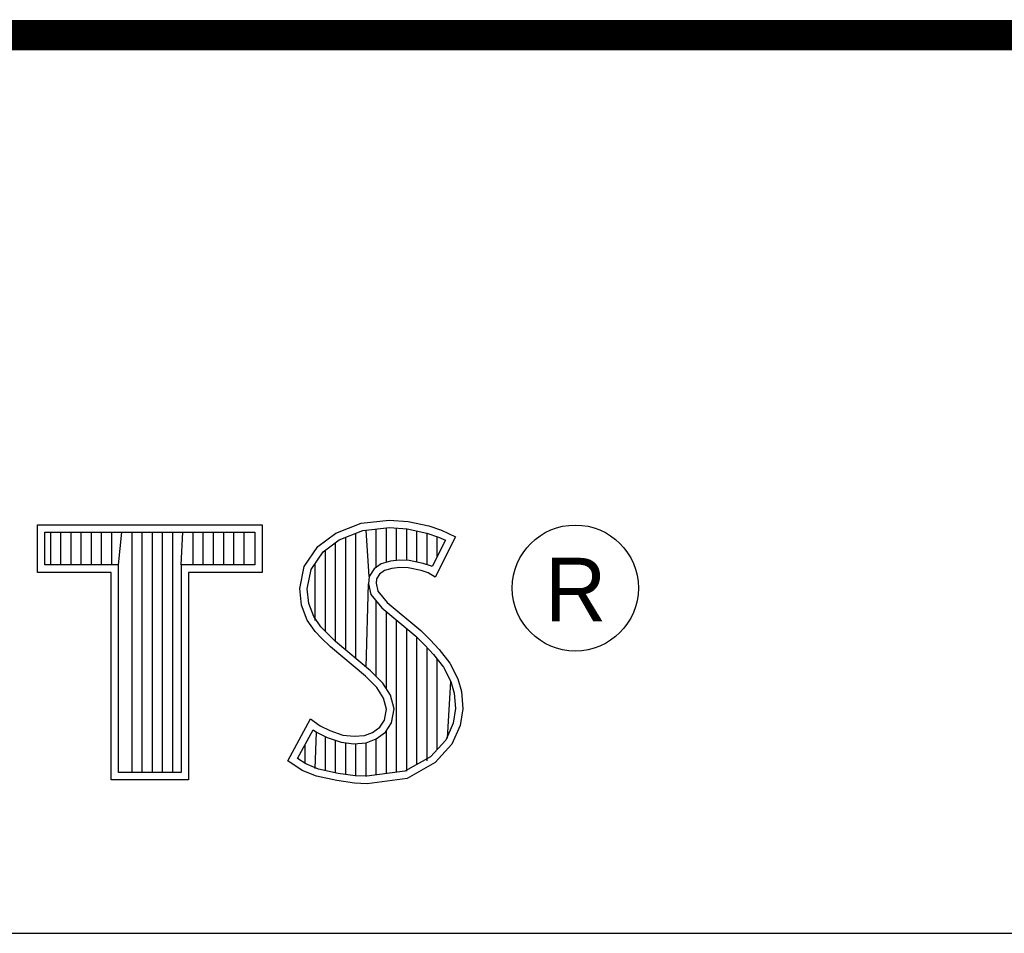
# Model space of a CAD drawing. Header units: inches. Extents: x 0 to 22, y 0 to 17.
# Tile 8 of 14: x 18.452 to 19.099, y 2.37 to 2.97. Entities that reach past the tile are written whole.
import ezdxf

# ---------------------------------------------------------------- set-up
doc = ezdxf.new("R2010")
doc.units = ezdxf.units.IN
doc.header["$LTSCALE"] = 1.21
doc.header["$MEASUREMENT"] = 0
doc.layers.get('0').update_dxf_attribs({"linetype": 'CONTINUOUS'})
doc.styles.get("Standard").update_dxf_attribs({"font": 'txt', "width": 0.8})

msp = doc.modelspace()

# ---------------------------------------------------------------- linework, layer by layer
at = {"color": 2, "linetype": 'CONTINUOUS'}
for p, q in [((16.375, 2.96), (21.5, 2.96)), ((16.37365, 2.95963), (21.50365, 2.95963)), ((18.46415, 2.63829), (18.61167, 2.63829)), ((18.46415, 2.60704), (18.46415, 2.63829)), ((18.61167, 2.63829), (18.61167, 2.60704)), ((18.65986, 2.63269), (18.67656, 2.63931)), ((18.67656, 2.63931), (18.695, 2.64132)), ((18.695, 2.64132), (18.70739, 2.64046)), ((18.70739, 2.64046), (18.72093, 2.63758)), ((18.72093, 2.63758), (18.72928, 2.6347)), ((18.469, 2.63343), (18.60682, 2.63343)), ((18.469, 2.61189), (18.469, 2.63343)), ((18.47286, 2.61189), (18.47286, 2.63343)), ((18.47954, 2.61189), (18.47954, 2.63343)), ((18.48621, 2.61189), (18.48621, 2.63343)), ((18.49289, 2.61189), (18.49289, 2.63343)), ((18.49957, 2.61189), (18.49957, 2.63343)), ((18.50624, 2.61189), (18.50624, 2.63343)), ((18.51292, 2.61189), (18.51292, 2.63343)), ((18.51738, 2.61189), (18.51959, 2.63343)), ((18.52627, 2.47561), (18.52627, 2.63343)), ((18.53294, 2.47561), (18.53294, 2.63343)), ((18.53962, 2.47561), (18.53962, 2.63343)), ((18.54629, 2.47561), (18.54629, 2.63343)), ((18.55297, 2.47561), (18.55297, 2.63343)), ((18.55844, 2.61189), (18.55964, 2.63343)), ((18.56632, 2.61189), (18.56632, 2.63343)), ((18.57299, 2.61189), (18.57299, 2.63343)), ((18.57967, 2.61189), (18.57967, 2.63343)), ((18.58635, 2.61189), (18.58635, 2.63343)), ((18.59302, 2.61189), (18.59302, 2.63343)), ((18.5997, 2.61189), (18.5997, 2.63343)), ((18.60682, 2.63343), (18.60682, 2.61189)), ((18.64805, 2.62405), (18.65986, 2.63269)), ((18.66222, 2.6284), (18.67774, 2.63455)), ((18.67313, 2.55044), (18.67313, 2.63272)), ((18.67774, 2.63455), (18.6951, 2.63645)), ((18.68193, 2.60437), (18.6798, 2.63478)), ((18.68648, 2.61032), (18.68648, 2.63551)), ((18.69315, 2.61366), (18.69315, 2.63624)), ((18.6951, 2.63645), (18.70671, 2.63564)), ((18.69983, 2.61488), (18.69983, 2.63612)), ((18.7065, 2.61485), (18.7065, 2.63566)), ((18.70671, 2.63564), (18.71963, 2.63289)), ((18.71318, 2.61373), (18.71318, 2.63427)), ((18.71963, 2.63289), (18.72746, 2.6302)), ((18.71985, 2.6121), (18.71985, 2.63282)), ((18.7385, 2.63038), (18.72525, 2.60389)), ((18.72653, 2.6173), (18.72653, 2.63052)), ((18.72928, 2.6347), (18.7385, 2.63038)), ((18.63911, 2.6108), (18.64805, 2.62405)), ((18.6516, 2.62063), (18.66222, 2.6284)), ((18.65978, 2.5616), (18.65978, 2.62661)), ((18.66645, 2.55603), (18.66645, 2.63008)), ((18.73193, 2.6281), (18.7233, 2.61084)), ((18.72746, 2.6302), (18.73193, 2.6281)), ((18.64368, 2.6089), (18.6516, 2.62063)), ((18.6531, 2.56827), (18.6531, 2.62173)), ((18.51738, 2.61189), (18.469, 2.61189)), ((18.51738, 2.47561), (18.51738, 2.61189)), ((18.60682, 2.61189), (18.55844, 2.61189)), ((18.55844, 2.61189), (18.55844, 2.47561)), ((18.64642, 2.57542), (18.64642, 2.61296)), ((18.68966, 2.61263), (18.68506, 2.60929)), ((18.69577, 2.61443), (18.68966, 2.61263)), ((18.70177, 2.6151), (18.69577, 2.61443)), ((18.708, 2.61477), (18.70177, 2.6151)), ((18.71723, 2.61292), (18.708, 2.61477)), ((18.72268, 2.61122), (18.71723, 2.61292)), ((18.7233, 2.61084), (18.72268, 2.61122)), ((18.51253, 2.60704), (18.46415, 2.60704)), ((18.51253, 2.47075), (18.51253, 2.60704)), ((18.61167, 2.60704), (18.56329, 2.60704)), ((18.56329, 2.60704), (18.56329, 2.47075)), ((18.63623, 2.59641), (18.63911, 2.6108)), ((18.64114, 2.59618), (18.64368, 2.6089)), ((18.68506, 2.60929), (18.68193, 2.60437)), ((18.68866, 2.60591), (18.68665, 2.60274)), ((18.69183, 2.60821), (18.68866, 2.60591)), ((18.69673, 2.60965), (18.69183, 2.60821)), ((18.70192, 2.61023), (18.69673, 2.60965)), ((18.70739, 2.60994), (18.70192, 2.61023)), ((18.71603, 2.60821), (18.70739, 2.60994)), ((18.72064, 2.60677), (18.71603, 2.60821)), ((18.72525, 2.60389), (18.72064, 2.60677)), ((18.6798, 2.54485), (18.68145, 2.59957)), ((18.68193, 2.60437), (18.68145, 2.59957)), ((18.68145, 2.59957), (18.68302, 2.59251)), ((18.68665, 2.60274), (18.68636, 2.59986)), ((18.68636, 2.59986), (18.68751, 2.59468)), ((18.63739, 2.58546), (18.63623, 2.59641)), ((18.64215, 2.58661), (18.64114, 2.59618)), ((18.68302, 2.59251), (18.69009, 2.58376)), ((18.68751, 2.59468), (18.69356, 2.58719)), ((18.64113, 2.57567), (18.63739, 2.58546)), ((18.64546, 2.57796), (18.64215, 2.58661)), ((18.68648, 2.53865), (18.68648, 2.58823)), ((18.69356, 2.58719), (18.71574, 2.56876)), ((18.69009, 2.58376), (18.71247, 2.56517)), ((18.69315, 2.53054), (18.69315, 2.58122)), ((18.64632, 2.56819), (18.64113, 2.57567)), ((18.65006, 2.57131), (18.64546, 2.57796)), ((18.69983, 2.4757), (18.69983, 2.57567)), ((18.65064, 2.56387), (18.64632, 2.56819)), ((18.65407, 2.5673), (18.65006, 2.57131)), ((18.65968, 2.56169), (18.65407, 2.5673)), ((18.7065, 2.47658), (18.7065, 2.57013)), ((18.71574, 2.56876), (18.72179, 2.56272)), ((18.6564, 2.55811), (18.65064, 2.56387)), ((18.68273, 2.5424), (18.65968, 2.56169)), ((18.71247, 2.56517), (18.71832, 2.55932)), ((18.71318, 2.48087), (18.71318, 2.56446)), ((18.71832, 2.55932), (18.72416, 2.55321)), ((18.72179, 2.56272), (18.72784, 2.55638)), ((18.67945, 2.53882), (18.6564, 2.55811)), ((18.71985, 2.48336), (18.71985, 2.55772)), ((18.72416, 2.55321), (18.73063, 2.54486)), ((18.72784, 2.55638), (18.73476, 2.54745)), ((18.72653, 2.49074), (18.72653, 2.55015)), ((18.73476, 2.54745), (18.73994, 2.53709)), ((18.69076, 2.53437), (18.68273, 2.5424)), ((18.73063, 2.54486), (18.73542, 2.53527)), ((18.68694, 2.53133), (18.67945, 2.53882)), ((18.69574, 2.5264), (18.69076, 2.53437)), ((18.7332, 2.49811), (18.73542, 2.53527)), ((18.73542, 2.53527), (18.73774, 2.52782)), ((18.73994, 2.53709), (18.74253, 2.52874)), ((18.69126, 2.52442), (18.68694, 2.53133)), ((18.73774, 2.52782), (18.73851, 2.5177)), ((18.74253, 2.52874), (18.7434, 2.51751)), ((18.69327, 2.51722), (18.69126, 2.52442)), ((18.69826, 2.51741), (18.69574, 2.5264)), ((18.69183, 2.51002), (18.69327, 2.51722)), ((18.69642, 2.5082), (18.69826, 2.51741)), ((18.73851, 2.5177), (18.73697, 2.50795)), ((18.7434, 2.51751), (18.74167, 2.50657)), ((18.62846, 2.48324), (18.64344, 2.51089)), ((18.64344, 2.51089), (18.64977, 2.50628)), ((18.68895, 2.50541), (18.69183, 2.51002)), ((18.69255, 2.50201), (18.69642, 2.5082)), ((18.73697, 2.50795), (18.73207, 2.49686)), ((18.63483, 2.48483), (18.64506, 2.5037)), ((18.64506, 2.5037), (18.64724, 2.50211)), ((18.64642, 2.47829), (18.64724, 2.50211)), ((18.64724, 2.50211), (18.65423, 2.49862)), ((18.64977, 2.50628), (18.65611, 2.50311)), ((18.65611, 2.50311), (18.66447, 2.50023)), ((18.67887, 2.49994), (18.68406, 2.50196)), ((18.68406, 2.50196), (18.68895, 2.50541)), ((18.68637, 2.49765), (18.69255, 2.50201)), ((18.69315, 2.47482), (18.69315, 2.50243)), ((18.74167, 2.50657), (18.7362, 2.49418)), ((18.6531, 2.47687), (18.6531, 2.49901)), ((18.65423, 2.49862), (18.66338, 2.49547)), ((18.65978, 2.47534), (18.65978, 2.49671)), ((18.66338, 2.49547), (18.67188, 2.49449)), ((18.66447, 2.50023), (18.67195, 2.49937)), ((18.66645, 2.47433), (18.66645, 2.49512)), ((18.67188, 2.49449), (18.67997, 2.49516)), ((18.67195, 2.49937), (18.67887, 2.49994)), ((18.6798, 2.47306), (18.6798, 2.4951)), ((18.67997, 2.49516), (18.68637, 2.49765)), ((18.68648, 2.47394), (18.68648, 2.49769)), ((18.73207, 2.49686), (18.72218, 2.48593)), ((18.63975, 2.48142), (18.63975, 2.49389)), ((18.67313, 2.47333), (18.67313, 2.49434)), ((18.7362, 2.49418), (18.72525, 2.48209)), ((18.63796, 2.47691), (18.62846, 2.48324)), ((18.64025, 2.48122), (18.63483, 2.48483)), ((18.72218, 2.48593), (18.70525, 2.47641)), ((18.72525, 2.48209), (18.70681, 2.47172)), ((18.55844, 2.47561), (18.51738, 2.47561)), ((18.64718, 2.47316), (18.63796, 2.47691)), ((18.64861, 2.47782), (18.64025, 2.48122)), ((18.66159, 2.47506), (18.64861, 2.47782)), ((18.70525, 2.47641), (18.68036, 2.47313)), ((18.56329, 2.47075), (18.51253, 2.47075)), ((18.66072, 2.47028), (18.64718, 2.47316)), ((18.67224, 2.46856), (18.66072, 2.47028)), ((18.67269, 2.4734), (18.66159, 2.47506)), ((18.68036, 2.47313), (18.67269, 2.4734)), ((18.70681, 2.47172), (18.6806, 2.46827)), ((18.6806, 2.46827), (18.67224, 2.46856)), ((16.7288, 2.37), (21.5, 2.37))]:
    msp.add_line(p, q, dxfattribs=at)
at = {"color": 7, "linetype": 'CONTINUOUS', "const_width": 0.02}
msp.add_lwpolyline([(13.6, 2.95953), (21.5, 2.96)], dxfattribs=at)
at = {"color": 2, "linetype": 'CONTINUOUS'}
msp.add_circle((18.81716, 2.59676), 0.04138, dxfattribs=at)

# ---------------------------------------------------------------- texts
msp.add_text('R', height=0.04175, dxfattribs=at).set_placement((18.7972, 2.57486))

doc.saveas('drawing.dxf')
